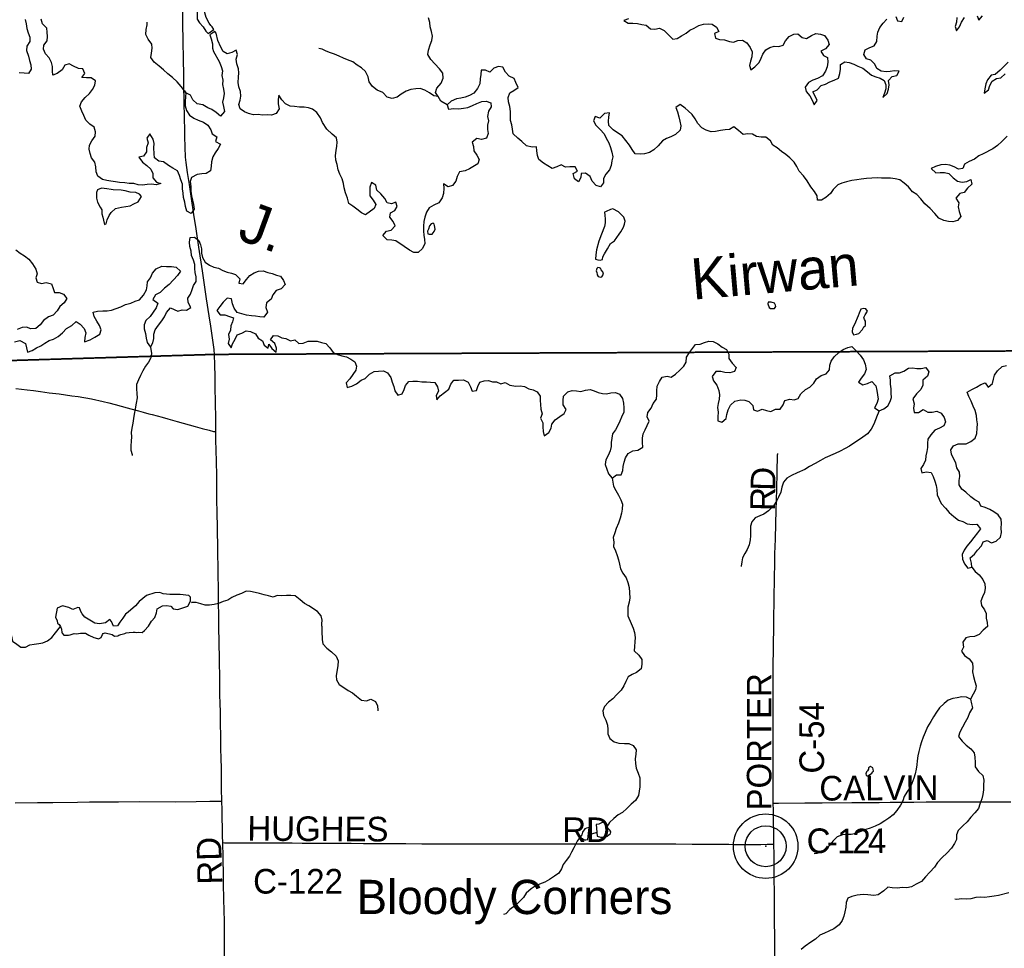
# Model space of a CAD drawing. Header units: feet. Extents: x 2113747 to 2516209, y 960708 to 1356798.
# Tile 211 of 253: x 2339271 to 2351252, y 1137304 to 1148608. Entities that reach past the tile are written whole.
import ezdxf

# ---------------------------------------------------------------- set-up
doc = ezdxf.new("R2010")
doc.units = ezdxf.units.FT
doc.header["$LTSCALE"] = 50
doc.header["$MEASUREMENT"] = 0
doc.linetypes.add('OhDOT_USTN3', pattern=[0.22, 0.165, -0.055])
for name, color, linetype in [('0_Xref', 7, 'Continuous'), ('GM_X_County_Road', 3, 'Continuous'), ('GM_X_County_Road_Text', 3, 'Continuous'), ('GM_X_Major_Lake', 5, 'Continuous'), ('GM_X_Major_Lake_Text', 5, 'Continuous'), ('GM_X_Minor_Lake', 5, 'Continuous'), ('GM_X_Minor_River', 5, 'Continuous'), ('GM_X_Township', 251, 'OhDOT_USTN3'), ('GM_X_Township_Road', 4, 'Continuous'), ('GM_X_Unincorporated', 1, 'Continuous'), ('GM_X_Unincorporated_Location', 2, 'Continuous'), ('GM_X_Unincorporated_Text', 251, 'Continuous')]:
    doc.layers.add(name, color=color, linetype=linetype)
doc.styles.add('Styledgn030', font='dgn030.shx')
doc.styles.add('Styledgn031', font='dgn031.shx')

# ---------------------------------------------------------------- blocks, each defined once
blk = doc.blocks.new('Unicorp22')
at = {"layer": 'GM_X_Unincorporated'}
for radius in [393, 249]:
    blk.add_circle((0, 0), radius, dxfattribs=at)
blk = doc.blocks.new('POR')
at = {"layer": 'GM_X_County_Road', "flags": 128}
for points in [[(2341283, 1147086), (2341282, 1147160), (2341279, 1147265), (2341277, 1147409), (2341273, 1147613), (2341269, 1147813), (2341267, 1147964), (2341263, 1148098), (2341258, 1148376), (2341258, 1148399), (2341256, 1148511), (2341254, 1148652), (2341252, 1148859), (2341250, 1149069), (2341247, 1149272), (2341245, 1149384), (2341241, 1149738), (2341239, 1149889), (2341237, 1150011), (2341236, 1150089)], [(2341643, 1144530), (2341643, 1144530), (2341638, 1144592), (2341622, 1144706), (2341597, 1144878), (2341578, 1145005), (2341545, 1145212), (2341495, 1145553), (2341451, 1145839), (2341416, 1146062), (2341390, 1146238), (2341361, 1146432), (2341335, 1146604), (2341312, 1146750), (2341295, 1146871), (2341290, 1146933), (2341284, 1147055), (2341283, 1147086)], [(2341658, 1143588), (2341656, 1143751), (2341654, 1143954), (2341651, 1144130), (2341649, 1144265), (2341647, 1144406), (2341643, 1144530)], [(2339222, 1144119), (2339292, 1144111), (2339360, 1144103), (2339439, 1144093), (2339523, 1144082), (2339631, 1144068), (2339751, 1144052), (2339907, 1144031), (2339984, 1144020), (2340146, 1143992), (2340288, 1143960), (2340355, 1143944), (2340431, 1143924), (2340577, 1143885), (2340621, 1143873), (2340715, 1143846), (2340772, 1143830), (2340842, 1143811), (2340883, 1143801), (2341006, 1143768), (2341072, 1143750), (2341103, 1143741), (2341129, 1143734), (2341185, 1143718), (2341331, 1143678), (2341407, 1143657), (2341489, 1143633), (2341576, 1143610), (2341630, 1143597), (2341641, 1143594), (2341648, 1143591), (2341658, 1143588)], [(2341697, 1141069), (2341695, 1141176), (2341692, 1141370), (2341691, 1141495), (2341689, 1141662), (2341685, 1141875), (2341682, 1142174), (2341674, 1142633), (2341671, 1142738), (2341671, 1142784), (2341670, 1142896), (2341668, 1143056), (2341664, 1143233), (2341659, 1143492), (2341658, 1143588)], [(2348441, 1139071), (2348439, 1139389), (2348439, 1139737), (2348439, 1139956), (2348438, 1140147), (2348438, 1140377), (2348439, 1140446), (2348440, 1140665), (2348441, 1140721), (2348441, 1140774), (2348443, 1140918), (2348445, 1141040), (2348447, 1141174), (2348449, 1141312), (2348452, 1141548), (2348457, 1141830), (2348459, 1141978), (2348459, 1142107), (2348466, 1142284), (2348470, 1142475), (2348476, 1142632), (2348482, 1142895), (2348486, 1143098), (2348493, 1143311), (2348493, 1143316), (2348494, 1143320), (2348495, 1143323), (2348497, 1143326)], [(2341698, 1140976), (2341697, 1141052), (2341697, 1141069)], [(2341731, 1139096), (2341728, 1139251), (2341727, 1139364), (2341725, 1139494), (2341722, 1139617), (2341718, 1139734), (2341717, 1139878), (2341714, 1140048), (2341713, 1140198), (2341712, 1140270), (2341708, 1140408), (2341706, 1140473), (2341706, 1140540), (2341704, 1140643), (2341703, 1140757), (2341700, 1140882), (2341698, 1140976)], [(2339216, 1139076), (2339488, 1139080), (2339672, 1139081), (2339973, 1139085), (2340121, 1139086), (2340282, 1139086), (2340472, 1139089), (2340725, 1139091), (2341170, 1139089), (2341416, 1139091), (2341583, 1139094), (2341731, 1139096)], [(2341742, 1138591), (2341740, 1138669), (2341733, 1138991), (2341731, 1139096)], [(2348441, 1139071), (2348505, 1139072), (2348824, 1139074), (2349034, 1139075), (2349398, 1139078), (2349572, 1139080), (2349731, 1139081), (2349861, 1139082), (2350005, 1139083), (2350149, 1139085), (2350300, 1139086), (2350451, 1139087), (2350615, 1139088), (2350743, 1139089), (2350825, 1139089), (2350950, 1139088), (2351078, 1139088), (2351157, 1139089), (2351331, 1139089)], [(2348448, 1138570), (2348447, 1138710), (2348444, 1138850), (2348442, 1138982), (2348441, 1139071)], [(2341761, 1137051), (2341763, 1137362), (2341764, 1137484), (2341762, 1137629), (2341758, 1137769), (2341755, 1137898), (2341750, 1138092), (2341750, 1138181), (2341746, 1138414), (2341742, 1138591)], [(2341742, 1138591), (2341762, 1138590), (2341843, 1138590), (2342098, 1138588), (2342436, 1138587), (2342587, 1138587), (2342708, 1138586), (2342846, 1138585), (2343040, 1138585), (2343306, 1138584), (2343453, 1138582), (2343725, 1138580), (2343860, 1138579), (2343971, 1138579), (2344162, 1138578), (2344385, 1138576), (2344558, 1138577), (2344742, 1138575), (2344926, 1138575), (2345116, 1138577), (2345323, 1138577), (2345641, 1138576), (2345759, 1138577), (2345999, 1138575), (2346222, 1138575), (2346392, 1138576), (2346507, 1138576), (2346661, 1138574), (2346865, 1138574), (2346999, 1138574), (2347255, 1138574), (2347455, 1138573), (2347547, 1138572), (2347724, 1138572), (2347846, 1138571), (2347901, 1138570), (2347966, 1138569), (2348162, 1138568), (2348290, 1138569), (2348365, 1138570), (2348448, 1138570)]]:
    blk.add_lwpolyline(points, dxfattribs=at)
at = {"layer": 'GM_X_Major_Lake'}
for p, q in [((2341628, 1148222), (2341697, 1148099)), ((2340507, 1146535), (2340409, 1146538)), ((2344257, 1146101), (2344244, 1146059)), ((2346509, 1145917), (2346566, 1145998)), ((2346293, 1145529), (2346299, 1145508)), ((2348392, 1145105), (2348406, 1145091)), ((2349475, 1145004), (2349430, 1144899))]:
    blk.add_line(p, q, dxfattribs=at)
at = {"layer": 'GM_X_Major_Lake', "flags": 128}
for points in [[(2346677, 1148620), (2346621, 1148599), (2346675, 1148568), (2346733, 1148566), (2346787, 1148563), (2346842, 1148551), (2346892, 1148542), (2346948, 1148499), (2347000, 1148495), (2347058, 1148506), (2347114, 1148478), (2347163, 1148427), (2347217, 1148371), (2347269, 1148378), (2347323, 1148413), (2347381, 1148445)], [(2349627, 1148116), (2349575, 1148133), (2349544, 1148185), (2349558, 1148241), (2349614, 1148270), (2349668, 1148289), (2349701, 1148343), (2349706, 1148407), (2349714, 1148458), (2349737, 1148514), (2349777, 1148565), (2349823, 1148615)], [(2349932, 1148648), (2349953, 1148595), (2350003, 1148585), (2350029, 1148639)], [(2350676, 1148634), (2350670, 1148580), (2350655, 1148524), (2350672, 1148472), (2350705, 1148522), (2350729, 1148579), (2350766, 1148635)], [(2350920, 1148655), (2350941, 1148603), (2350988, 1148656)], [(2340116, 1147032), (2340121, 1147082), (2340148, 1147134), (2340188, 1147189), (2340195, 1147243), (2340177, 1147301), (2340124, 1147337), (2340074, 1147386), (2340051, 1147442), (2340028, 1147494), (2340004, 1147554), (2340023, 1147608), (2340067, 1147661), (2340122, 1147708), (2340157, 1147758), (2340185, 1147812), (2340192, 1147865), (2340142, 1147902), (2340084, 1147902), (2340028, 1147905), (2340063, 1147955), (2340037, 1148011), (2339985, 1148015), (2339924, 1148042), (2339874, 1148070), (2339820, 1148053), (2339789, 1148000), (2339727, 1147954), (2339674, 1147935), (2339669, 1147985), (2339670, 1148037), (2339658, 1148089), (2339629, 1148143), (2339585, 1148194), (2339560, 1148248), (2339564, 1148299), (2339603, 1148353), (2339608, 1148403), (2339606, 1148455), (2339599, 1148505), (2339547, 1148559), (2339532, 1148615)], [(2339336, 1148609), (2339349, 1148557), (2339357, 1148501), (2339374, 1148447), (2339393, 1148395), (2339393, 1148341), (2339358, 1148288), (2339354, 1148232), (2339377, 1148166), (2339390, 1148112), (2339408, 1148060), (2339409, 1148008), (2339377, 1147954), (2339325, 1147957), (2339265, 1147962)], [(2347381, 1148445), (2347425, 1148480), (2347479, 1148504), (2347535, 1148537), (2347591, 1148554), (2347647, 1148560), (2347697, 1148555), (2347750, 1148517), (2347780, 1148464), (2347726, 1148439), (2347737, 1148385), (2347787, 1148369), (2347847, 1148364), (2347908, 1148343), (2347958, 1148333), (2348010, 1148356), (2348068, 1148358), (2348118, 1148327), (2348159, 1148271), (2348185, 1148217), (2348180, 1148157), (2348163, 1148103), (2348151, 1148050), (2348166, 1147998), (2348217, 1148033), (2348269, 1148086), (2348294, 1148140), (2348314, 1148190), (2348348, 1148243), (2348399, 1148271), (2348453, 1148286), (2348507, 1148281), (2348559, 1148299), (2348591, 1148350), (2348634, 1148404), (2348690, 1148431), (2348740, 1148435), (2348793, 1148392), (2348843, 1148380), (2348905, 1148415), (2348959, 1148442), (2349015, 1148434), (2349065, 1148415), (2349106, 1148359), (2349122, 1148305), (2349077, 1148254), (2349021, 1148224), (2349052, 1148172), (2349102, 1148148), (2349106, 1148092), (2349095, 1148036), (2349074, 1147982), (2349038, 1147925), (2348980, 1147893), (2348922, 1147874), (2348869, 1147843), (2348827, 1147785), (2348842, 1147733), (2348884, 1147681), (2348915, 1147627), (2348939, 1147571), (2348975, 1147624), (2348952, 1147676), (2348922, 1147731), (2348974, 1147754), (2349025, 1147807), (2349077, 1147823), (2349129, 1147850), (2349183, 1147873), (2349235, 1147897), (2349252, 1147954), (2349258, 1148008), (2349257, 1148062), (2349313, 1148095), (2349365, 1148087), (2349419, 1148068), (2349470, 1148044), (2349530, 1148017), (2349585, 1147973), (2349637, 1147935), (2349687, 1147914), (2349740, 1147898), (2349790, 1147869), (2349809, 1147817), (2349809, 1147765), (2349794, 1147715), (2349774, 1147662), (2349828, 1147711), (2349843, 1147763), (2349849, 1147815), (2349844, 1147867), (2349886, 1147918), (2349944, 1147931), (2349971, 1147981), (2349917, 1147987), (2349863, 1147978), (2349813, 1147975), (2349755, 1147981), (2349700, 1148014), (2349678, 1148066), (2349627, 1148116)], [(2341719, 1148275), (2341683, 1148357), (2341662, 1148443), (2341645, 1148465), (2341586, 1148424), (2341602, 1148376), (2341617, 1148314), (2341616, 1148262), (2341628, 1148222)], [(2343743, 1145927), (2343691, 1145983), (2343734, 1146035), (2343792, 1146048), (2343841, 1146099), (2343815, 1146152), (2343774, 1146204), (2343781, 1146256), (2343835, 1146285), (2343863, 1146335), (2343846, 1146387), (2343794, 1146367), (2343742, 1146380), (2343714, 1146432), (2343667, 1146488), (2343616, 1146533), (2343606, 1146593), (2343551, 1146625), (2343530, 1146568), (2343533, 1146518), (2343531, 1146466), (2343572, 1146412), (2343604, 1146358), (2343583, 1146308), (2343480, 1146231), (2343428, 1146258), (2343375, 1146302), (2343325, 1146337), (2343274, 1146371), (2343260, 1146435), (2343237, 1146499), (2343220, 1146561), (2343210, 1146615), (2343193, 1146672), (2343168, 1146728), (2343146, 1146782), (2343133, 1146846), (2343116, 1146900), (2343112, 1146954), (2343123, 1147015), (2343131, 1147069), (2343132, 1147119), (2343125, 1147171), (2343073, 1147216), (2343010, 1147274), (2342955, 1147355), (2342929, 1147415), (2342886, 1147477), (2342834, 1147518), (2342783, 1147536), (2342731, 1147543), (2342677, 1147545), (2342613, 1147552), (2342561, 1147557), (2342507, 1147583), (2342462, 1147634), (2342424, 1147690), (2342414, 1147638), (2342417, 1147584), (2342426, 1147522), (2342392, 1147467), (2342335, 1147448), (2342283, 1147450), (2342227, 1147447), (2342174, 1147455), (2342115, 1147450), (2342056, 1147467), (2342006, 1147487), (2341954, 1147522), (2341939, 1147574), (2341955, 1147627), (2341960, 1147677), (2341959, 1147735), (2341937, 1147793), (2341928, 1147845), (2341934, 1147907), (2341937, 1147961), (2341934, 1148011), (2341912, 1148073), (2341905, 1148127), (2341922, 1148186), (2341904, 1148237), (2341852, 1148211), (2341796, 1148194), (2341746, 1148222), (2341719, 1148275)], [(2351297, 1148093), (2351201, 1147992), (2351142, 1147941), (2351090, 1147933), (2351048, 1147876), (2351027, 1147826), (2351015, 1147767), (2351008, 1147713), (2351060, 1147754), (2351077, 1147808), (2351105, 1147861), (2351156, 1147893), (2351210, 1147902), (2351262, 1147950)], [(2351286, 1147191), (2351220, 1147126), (2351167, 1147075), (2351111, 1147036), (2350995, 1146977), (2350940, 1146952), (2350888, 1146912), (2350826, 1146883), (2350768, 1146848), (2350747, 1146798), (2350693, 1146787), (2350640, 1146819), (2350588, 1146836), (2350536, 1146846), (2350478, 1146843), (2350414, 1146821), (2350362, 1146796), (2350417, 1146744), (2350471, 1146747), (2350523, 1146750), (2350575, 1146736), (2350628, 1146684), (2350684, 1146643), (2350740, 1146629), (2350794, 1146640), (2350846, 1146665), (2350855, 1146607), (2350805, 1146556), (2350764, 1146505), (2350710, 1146491), (2350662, 1146434), (2350699, 1146380), (2350691, 1146330), (2350704, 1146274), (2350723, 1146214), (2350683, 1146164), (2350627, 1146149), (2350571, 1146150), (2350515, 1146162), (2350456, 1146193), (2350406, 1146249), (2350349, 1146308), (2350286, 1146366), (2350238, 1146428), (2350189, 1146479), (2350136, 1146511), (2350086, 1146572), (2350035, 1146618), (2349979, 1146660), (2349922, 1146671), (2349866, 1146680), (2349758, 1146679), (2349704, 1146683), (2349640, 1146680), (2349574, 1146675), (2349510, 1146669), (2349458, 1146658)], [(2341697, 1148099), (2341724, 1148039), (2341739, 1147985), (2341729, 1147931), (2341742, 1147871), (2341739, 1147819)], [(2345805, 1146819), (2345749, 1146798), (2345697, 1146830), (2345646, 1146863), (2345586, 1146905), (2345571, 1146957), (2345563, 1147011), (2345560, 1147061), (2345508, 1147056), (2345438, 1147073), (2345382, 1147127), (2345331, 1147168), (2345277, 1147218), (2345268, 1147276), (2345261, 1147328), (2345241, 1147382), (2345242, 1147438), (2345242, 1147490), (2345233, 1147550), (2345220, 1147610), (2345216, 1147660), (2345233, 1147717), (2345285, 1147745), (2345338, 1147784), (2345306, 1147842), (2345287, 1147894), (2345225, 1147919), (2345182, 1147971), (2345150, 1148031), (2345097, 1148040), (2345042, 1148019), (2344990, 1147969), (2344938, 1147992), (2344888, 1147995), (2344881, 1147943), (2344875, 1147889), (2344868, 1147827), (2344841, 1147772), (2344797, 1147716), (2344745, 1147687), (2344692, 1147666), (2344638, 1147652), (2344586, 1147643), (2344522, 1147618), (2344471, 1147570), (2344489, 1147518), (2344553, 1147528), (2344613, 1147525), (2344669, 1147532), (2344725, 1147538), (2344781, 1147563), (2344835, 1147588), (2344894, 1147611), (2344946, 1147617), (2345002, 1147598), (2345009, 1147546), (2344974, 1147493), (2344964, 1147431), (2344975, 1147377), (2344963, 1147325), (2344964, 1147272), (2344971, 1147222), (2344951, 1147168), (2344889, 1147149), (2344835, 1147163), (2344778, 1147118), (2344792, 1147066), (2344795, 1147014), (2344835, 1146960), (2344860, 1146908), (2344847, 1146854), (2344743, 1146793), (2344690, 1146770), (2344624, 1146755), (2344592, 1146701), (2344579, 1146644), (2344538, 1146592), (2344484, 1146573), (2344429, 1146611), (2344430, 1146559), (2344427, 1146494), (2344413, 1146438), (2344370, 1146381), (2344312, 1146351), (2344255, 1146318), (2344221, 1146267), (2344200, 1146205), (2344189, 1146153), (2344185, 1146095), (2344184, 1146034), (2344188, 1145984), (2344195, 1145932), (2344202, 1145882), (2344174, 1145822), (2344121, 1145775), (2344065, 1145776), (2344014, 1145804), (2343950, 1145849), (2343849, 1145916), (2343797, 1145926), (2343743, 1145927)], [(2341739, 1147819), (2341749, 1147762), (2341758, 1147710), (2341752, 1147658), (2341739, 1147604), (2341749, 1147552), (2341762, 1147492), (2341713, 1147435), (2341660, 1147479), (2341610, 1147514), (2341560, 1147534), (2341499, 1147571), (2341429, 1147584), (2341379, 1147634), (2341348, 1147690), (2341294, 1147719), (2341290, 1147669), (2341285, 1147613), (2341283, 1147559), (2341302, 1147503), (2341335, 1147447), (2341391, 1147411), (2341441, 1147386), (2341508, 1147359), (2341558, 1147325), (2341595, 1147269), (2341613, 1147218), (2341668, 1147184), (2341654, 1147126), (2341713, 1147092), (2341685, 1147040), (2341648, 1146987), (2341622, 1146937), (2341603, 1146879), (2341602, 1146824), (2341592, 1146768), (2341539, 1146735), (2341485, 1146731), (2341431, 1146722), (2341363, 1146687), (2341344, 1146637), (2341354, 1146577), (2341353, 1146523), (2341362, 1146465), (2341374, 1146411), (2341385, 1146359), (2341393, 1146301), (2341356, 1146248), (2341304, 1146278), (2341287, 1146336), (2341280, 1146388), (2341264, 1146442), (2341259, 1146496), (2341251, 1146550), (2341250, 1146606), (2341233, 1146658), (2341215, 1146710), (2341190, 1146768), (2341134, 1146801), (2341082, 1146832), (2341019, 1146878), (2340965, 1146887), (2340911, 1146925), (2340908, 1146977), (2340903, 1147049), (2340905, 1147101), (2340894, 1147155), (2340855, 1147219), (2340818, 1147168), (2340833, 1147108), (2340813, 1147054), (2340814, 1147000), (2340778, 1146949), (2340720, 1146935), (2340763, 1146875), (2340816, 1146833), (2340866, 1146788), (2340891, 1146736), (2340891, 1146684), (2340936, 1146632), (2340988, 1146615), (2340932, 1146600), (2340876, 1146605), (2340820, 1146601), (2340764, 1146594), (2340712, 1146600), (2340658, 1146613), (2340602, 1146614), (2340548, 1146622), (2340486, 1146625), (2340436, 1146636), (2340380, 1146642), (2340330, 1146651), (2340278, 1146663), (2340223, 1146702), (2340203, 1146758), (2340198, 1146818), (2340185, 1146874), (2340145, 1146926), (2340128, 1146978), (2340116, 1147032)], [(2347369, 1147533), (2347308, 1147574), (2347255, 1147540), (2347277, 1147488), (2347292, 1147424), (2347303, 1147372), (2347315, 1147316), (2347308, 1147262), (2347252, 1147209), (2347195, 1147182), (2347143, 1147161), (2347091, 1147133), (2347040, 1147074), (2346988, 1147025), (2346933, 1146991), (2346875, 1146976), (2346821, 1146973), (2346761, 1146977), (2346722, 1147028), (2346690, 1147080), (2346645, 1147136), (2346601, 1147195), (2346546, 1147231), (2346492, 1147268), (2346441, 1147322), (2346435, 1147372), (2346440, 1147422), (2346447, 1147476), (2346388, 1147467), (2346328, 1147409), (2346272, 1147428), (2346253, 1147378), (2346281, 1147326), (2346334, 1147272), (2346382, 1147219), (2346407, 1147165), (2346438, 1147109), (2346458, 1147051), (2346477, 1146995), (2346487, 1146939), (2346474, 1146889), (2346467, 1146835), (2346447, 1146780), (2346404, 1146728), (2346376, 1146675), (2346375, 1146623), (2346338, 1146573), (2346285, 1146592), (2346237, 1146644), (2346212, 1146699), (2346156, 1146741), (2346104, 1146736), (2346100, 1146686), (2346071, 1146636), (2346020, 1146673), (2346004, 1146735), (2346059, 1146764), (2346029, 1146816), (2345965, 1146819), (2345911, 1146812), (2345861, 1146842), (2345805, 1146819)], [(2349458, 1146658), (2349396, 1146649), (2349330, 1146635), (2349276, 1146618), (2349224, 1146600), (2349168, 1146543), (2349135, 1146492), (2349081, 1146444), (2349027, 1146411), (2348977, 1146412), (2348975, 1146465), (2348944, 1146516), (2348898, 1146572), (2348851, 1146646), (2348810, 1146708), (2348757, 1146765), (2348727, 1146823), (2348696, 1146875), (2348643, 1146928), (2348593, 1146968), (2348540, 1147004), (2348486, 1147049), (2348436, 1147081), (2348407, 1147132), (2348348, 1147180), (2348294, 1147177), (2348236, 1147185), (2348186, 1147216), (2348132, 1147220), (2348073, 1147211), (2348019, 1147259), (2347960, 1147304), (2347907, 1147270), (2347855, 1147267), (2347798, 1147258), (2347739, 1147246), (2347686, 1147245), (2347624, 1147263), (2347572, 1147294), (2347521, 1147346), (2347488, 1147402), (2347454, 1147453), (2347403, 1147499), (2347369, 1147533)], [(2340409, 1146538), (2340383, 1146542), (2340331, 1146551), (2340267, 1146556), (2340217, 1146536), (2340205, 1146505), (2340204, 1146437), (2340217, 1146389), (2340249, 1146326), (2340272, 1146292), (2340272, 1146246), (2340283, 1146206), (2340289, 1146168), (2340302, 1146116), (2340322, 1146122), (2340335, 1146172), (2340358, 1146223), (2340384, 1146263), (2340437, 1146310), (2340511, 1146325), (2340615, 1146344), (2340661, 1146368), (2340713, 1146391), (2340752, 1146458), (2340729, 1146485), (2340683, 1146503), (2340613, 1146508), (2340553, 1146524), (2340507, 1146535)], [(2346566, 1145998), (2346586, 1146026), (2346619, 1146083), (2346632, 1146121), (2346640, 1146155), (2346622, 1146205), (2346603, 1146225), (2346559, 1146268), (2346488, 1146306), (2346459, 1146299), (2346407, 1146273), (2346385, 1146264), (2346389, 1146228), (2346396, 1146180), (2346394, 1146136), (2346385, 1146092), (2346350, 1145997), (2346319, 1145913), (2346288, 1145808), (2346281, 1145748), (2346279, 1145694), (2346305, 1145684), (2346335, 1145680), (2346361, 1145691), (2346367, 1145723), (2346387, 1145759), (2346422, 1145820), (2346461, 1145882), (2346509, 1145917)], [(2344244, 1146059), (2344234, 1146033), (2344236, 1146003), (2344254, 1145997), (2344290, 1145999), (2344316, 1146030), (2344326, 1146060), (2344319, 1146104), (2344313, 1146118), (2344301, 1146130), (2344277, 1146124), (2344257, 1146101)], [(2339225, 1145806), (2339278, 1145767), (2339328, 1145733), (2339380, 1145692), (2339425, 1145636), (2339468, 1145573), (2339482, 1145515), (2339465, 1145464), (2339482, 1145412), (2339534, 1145397), (2339594, 1145408), (2339658, 1145394), (2339678, 1145338), (2339695, 1145286), (2339749, 1145287), (2339803, 1145266), (2339844, 1145214), (2339812, 1145162), (2339761, 1145119), (2339725, 1145066), (2339678, 1145010), (2339620, 1144991), (2339561, 1144948), (2339519, 1144893), (2339466, 1144849), (2339406, 1144844), (2339352, 1144865), (2339300, 1144863), (2339240, 1144838)], [(2339208, 1144687), (2339273, 1144704), (2339342, 1144667), (2339354, 1144615), (2339367, 1144561), (2339423, 1144582), (2339474, 1144612), (2339526, 1144639), (2339578, 1144670), (2339629, 1144702), (2339681, 1144721), (2339737, 1144752), (2339790, 1144798), (2339842, 1144849), (2339905, 1144886), (2339957, 1144935), (2340007, 1144903), (2340054, 1144850), (2340074, 1144796), (2340063, 1144741), (2340061, 1144687), (2340129, 1144712), (2340185, 1144745), (2340244, 1144780), (2340264, 1144832), (2340243, 1144884), (2340211, 1144940), (2340176, 1144995), (2340165, 1145049), (2340219, 1145060), (2340283, 1145063), (2340337, 1145065), (2340389, 1145072), (2340445, 1145091), (2340503, 1145113), (2340560, 1145140), (2340624, 1145159), (2340676, 1145182), (2340730, 1145200), (2340777, 1145255)], [(2340777, 1145255), (2340812, 1145318), (2340822, 1145368), (2340827, 1145418), (2340863, 1145468), (2340886, 1145523), (2340930, 1145574), (2341001, 1145606), (2341055, 1145605), (2341119, 1145604), (2341175, 1145594), (2341228, 1145547), (2341190, 1145494), (2341088, 1145385), (2341032, 1145340), (2340981, 1145289), (2340923, 1145259), (2340892, 1145202), (2340950, 1145157), (2340931, 1145102), (2340893, 1145048), (2340858, 1144997), (2340806, 1144947), (2340785, 1144894), (2340786, 1144844), (2340800, 1144788), (2340811, 1144732), (2340821, 1144680), (2340864, 1144624), (2340891, 1144675), (2340903, 1144729), (2340904, 1144781), (2340920, 1144834), (2340959, 1144888), (2340999, 1144941), (2341032, 1144991), (2341057, 1145042), (2341105, 1145100), (2341193, 1145061), (2341247, 1145076), (2341301, 1145073), (2341355, 1145105), (2341320, 1145165), (2341317, 1145217), (2341351, 1145268), (2341370, 1145322), (2341384, 1145372), (2341419, 1145423), (2341417, 1145477), (2341406, 1145529), (2341401, 1145579), (2341401, 1145629), (2341386, 1145683), (2341362, 1145739), (2341359, 1145789), (2341340, 1145847), (2341336, 1145901), (2341345, 1145955), (2341397, 1145960), (2341452, 1145922), (2341472, 1145869), (2341481, 1145817), (2341483, 1145766), (2341496, 1145714), (2341529, 1145657), (2341579, 1145619), (2341631, 1145596), (2341689, 1145584), (2341744, 1145555), (2341796, 1145533), (2341848, 1145522), (2341898, 1145507), (2341951, 1145455), (2341937, 1145401), (2341991, 1145393), (2342029, 1145444), (2342072, 1145495), (2342124, 1145527), (2342176, 1145546), (2342234, 1145551), (2342290, 1145531), (2342344, 1145518), (2342394, 1145500), (2342444, 1145487), (2342479, 1145435), (2342501, 1145383), (2342454, 1145333), (2342390, 1145312), (2342351, 1145261), (2342331, 1145205), (2342274, 1145160), (2342265, 1145104), (2342285, 1145048), (2342242, 1144987), (2342192, 1144993), (2342142, 1145000), (2342092, 1145004), (2342032, 1145011), (2341973, 1145026), (2341915, 1145046), (2341879, 1145097)], [(2346299, 1145508), (2346299, 1145504), (2346310, 1145482), (2346342, 1145474), (2346356, 1145478), (2346373, 1145512), (2346367, 1145540), (2346347, 1145562), (2346341, 1145578), (2346324, 1145586), (2346306, 1145590), (2346293, 1145578), (2346287, 1145553), (2346293, 1145529)], [(2341879, 1145097), (2341862, 1145151), (2341847, 1145209), (2341797, 1145219), (2341746, 1145170), (2341704, 1145119), (2341671, 1145069), (2341712, 1145017), (2341768, 1145016), (2341822, 1144994), (2341872, 1144981), (2341860, 1144931), (2341841, 1144880), (2341836, 1144828), (2341810, 1144776), (2341819, 1144720), (2341807, 1144665), (2341844, 1144614), (2341861, 1144664), (2341891, 1144719), (2341918, 1144771), (2341972, 1144792), (2342028, 1144822), (2342078, 1144811), (2342138, 1144784), (2342173, 1144732), (2342227, 1144698), (2342244, 1144646), (2342294, 1144609), (2342303, 1144659), (2342338, 1144607), (2342390, 1144560), (2342396, 1144610), (2342375, 1144666), (2342323, 1144710), (2342358, 1144762), (2342410, 1144761), (2342461, 1144737), (2342511, 1144728), (2342565, 1144700), (2342617, 1144711), (2342667, 1144665), (2342721, 1144672), (2342779, 1144697), (2342835, 1144697), (2342891, 1144694), (2342945, 1144679), (2342997, 1144665), (2343046, 1144612), (2343086, 1144558), (2343139, 1144532), (2343191, 1144515), (2343249, 1144506), (2343299, 1144474), (2343350, 1144445), (2343370, 1144391), (2343359, 1144341), (2343323, 1144290), (2343286, 1144237), (2343242, 1144187), (2343255, 1144131), (2343313, 1144146), (2343371, 1144176), (2343424, 1144219), (2343476, 1144242), (2343527, 1144292), (2343583, 1144327), (2343637, 1144330), (2343697, 1144334), (2343747, 1144309), (2343786, 1144253), (2343804, 1144195), (2343823, 1144143), (2343837, 1144091), (2343870, 1144038), (2343924, 1144052), (2343951, 1144105), (2343965, 1144155), (2344004, 1144206), (2344056, 1144210), (2344110, 1144207), (2344162, 1144202), (2344220, 1144202), (2344270, 1144197), (2344324, 1144191), (2344353, 1144140), (2344365, 1144088), (2344338, 1144035), (2344347, 1143979), (2344388, 1144030), (2344440, 1144070), (2344493, 1144111), (2344516, 1144170), (2344552, 1144220), (2344612, 1144219), (2344672, 1144223), (2344726, 1144194), (2344757, 1144140), (2344777, 1144088), (2344831, 1144093), (2344845, 1144143)], [(2348406, 1145091), (2348448, 1145091), (2348454, 1145093), (2348472, 1145116), (2348467, 1145134), (2348455, 1145156), (2348413, 1145171), (2348379, 1145169), (2348375, 1145151), (2348392, 1145105)], [(2349430, 1144899), (2349404, 1144853), (2349400, 1144807), (2349417, 1144771), (2349455, 1144781), (2349481, 1144787), (2349526, 1144838), (2349544, 1144868), (2349564, 1144886), (2349562, 1144902), (2349561, 1144939), (2349549, 1144958), (2349543, 1144982), (2349557, 1145015), (2349588, 1145059), (2349568, 1145087), (2349544, 1145093), (2349504, 1145084), (2349487, 1145037), (2349475, 1145004)], [(2347422, 1144556), (2347496, 1144654), (2347550, 1144659), (2347604, 1144677), (2347658, 1144694), (2347708, 1144689), (2347765, 1144661), (2347819, 1144624), (2347870, 1144592), (2347898, 1144538), (2347899, 1144486), (2347942, 1144426), (2347990, 1144375), (2347967, 1144324), (2347911, 1144308), (2347853, 1144315), (2347802, 1144325), (2347742, 1144326), (2347697, 1144265), (2347713, 1144211), (2347752, 1144158), (2347779, 1144096), (2347785, 1144042), (2347784, 1143987), (2347770, 1143937), (2347763, 1143887), (2347771, 1143829), (2347766, 1143775), (2347764, 1143725), (2347815, 1143709), (2347866, 1143752), (2347876, 1143804), (2347893, 1143858), (2347921, 1143917), (2347974, 1143963), (2348044, 1143980), (2348094, 1143977), (2348145, 1143961), (2348193, 1143910), (2348198, 1143859), (2348250, 1143842), (2348306, 1143869), (2348360, 1143853), (2348412, 1143838), (2348468, 1143868), (2348524, 1143869), (2348560, 1143919), (2348581, 1143972), (2348643, 1143990), (2348694, 1143981), (2348745, 1143997), (2348777, 1144052), (2348831, 1144105), (2348884, 1144137), (2348936, 1144182), (2348965, 1144238), (2349025, 1144277), (2349083, 1144298), (2349123, 1144348), (2349128, 1144403), (2349144, 1144453), (2349181, 1144505), (2349237, 1144558), (2349290, 1144593), (2349346, 1144619), (2349398, 1144630), (2349451, 1144578), (2349496, 1144523), (2349540, 1144469), (2349559, 1144417), (2349571, 1144351), (2349552, 1144299), (2349510, 1144246), (2349479, 1144196), (2349529, 1144162), (2349587, 1144179), (2349639, 1144203), (2349688, 1144152), (2349702, 1144096), (2349707, 1144042), (2349717, 1143988), (2349702, 1143937), (2349674, 1143885), (2349729, 1143845), (2349785, 1143870), (2349836, 1143907), (2349864, 1143959), (2349879, 1144009), (2349877, 1144063), (2349874, 1144114), (2349868, 1144170), (2349865, 1144220), (2349859, 1144272), (2349922, 1144311), (2349975, 1144309), (2350030, 1144330), (2350086, 1144366), (2350136, 1144369), (2350188, 1144362), (2350241, 1144362), (2350295, 1144375)], [(2344845, 1144143), (2344870, 1144196), (2344922, 1144212), (2344974, 1144217), (2345024, 1144201), (2345074, 1144198), (2345126, 1144177), (2345180, 1144193), (2345236, 1144160), (2345307, 1144149), (2345361, 1144151), (2345413, 1144144), (2345465, 1144116), (2345517, 1144101), (2345569, 1144077), (2345604, 1144024), (2345604, 1143974), (2345607, 1143924), (2345614, 1143869), (2345628, 1143812), (2345609, 1143757), (2345635, 1143701), (2345638, 1143651), (2345639, 1143597), (2345653, 1143543), (2345711, 1143584), (2345738, 1143634), (2345744, 1143685), (2345785, 1143737), (2345843, 1143776), (2345896, 1143813), (2345920, 1143863), (2345885, 1143921), (2345882, 1143971), (2345886, 1144025), (2345939, 1144080), (2345993, 1144096), (2346047, 1144091), (2346097, 1144082), (2346155, 1144100), (2346211, 1144107), (2346261, 1144090), (2346311, 1144072), (2346361, 1144059), (2346411, 1144055), (2346465, 1144068), (2346519, 1144072), (2346569, 1144051), (2346606, 1143999), (2346619, 1143939), (2346623, 1143885), (2346622, 1143829), (2346594, 1143771), (2346573, 1143720), (2346550, 1143670), (2346520, 1143617), (2346485, 1143567), (2346477, 1143513), (2346468, 1143462), (2346466, 1143412), (2346455, 1143362), (2346432, 1143304), (2346404, 1143251), (2346393, 1143195), (2346416, 1143137), (2346436, 1143081), (2346481, 1143027), (2346532, 1143068), (2346590, 1143069), (2346610, 1143119), (2346615, 1143169), (2346625, 1143224), (2346642, 1143276), (2346673, 1143328), (2346731, 1143361), (2346791, 1143368), (2346852, 1143405), (2346848, 1143463), (2346849, 1143513), (2346857, 1143565), (2346882, 1143616), (2346904, 1143670), (2346931, 1143722), (2346906, 1143774), (2346914, 1143826), (2346953, 1143881), (2346979, 1143935), (2347020, 1143990), (2347025, 1144040), (2347023, 1144090), (2347028, 1144149), (2347054, 1144205), (2347089, 1144258), (2347149, 1144270), (2347199, 1144257), (2347251, 1144293), (2347302, 1144344), (2347353, 1144391), (2347379, 1144441), (2347386, 1144502), (2347422, 1144556)], [(2350923, 1143635), (2350927, 1143687), (2350918, 1143737), (2350914, 1143792), (2350897, 1143852), (2350872, 1143905), (2350848, 1143963), (2350821, 1144023), (2350800, 1144075), (2350858, 1144106), (2350912, 1144136), (2350966, 1144169), (2351018, 1144186), (2351056, 1144134), (2351110, 1144181), (2351122, 1144231), (2351133, 1144283), (2351169, 1144334), (2351226, 1144388), (2351278, 1144399)], [(2350295, 1144375), (2350335, 1144321), (2350318, 1144269), (2350262, 1144222), (2350259, 1144158), (2350235, 1144105), (2350184, 1144053), (2350140, 1143994), (2350155, 1143932), (2350147, 1143880), (2350156, 1143828), (2350206, 1143828), (2350264, 1143863), (2350320, 1143831), (2350372, 1143830), (2350430, 1143843), (2350483, 1143819), (2350519, 1143767), (2350536, 1143715), (2350514, 1143665), (2350462, 1143636), (2350408, 1143612), (2350357, 1143553), (2350323, 1143503), (2350316, 1143452), (2350316, 1143400), (2350309, 1143350), (2350297, 1143300), (2350292, 1143246), (2350268, 1143193), (2350235, 1143143), (2350249, 1143091), (2350301, 1143103), (2350362, 1143098), (2350386, 1143046), (2350407, 1142992), (2350423, 1142940), (2350430, 1142888), (2350435, 1142826), (2350459, 1142770), (2350484, 1142718), (2350536, 1142661), (2350579, 1142609), (2350636, 1142559), (2350694, 1142518), (2350748, 1142498), (2350799, 1142473), (2350863, 1142463), (2350919, 1142466), (2350964, 1142412), (2350924, 1142360), (2350881, 1142307), (2350839, 1142253), (2350796, 1142200), (2350764, 1142150), (2350740, 1142097), (2350741, 1142041), (2350768, 1141983), (2350806, 1141931), (2350858, 1141944), (2350852, 1141994), (2350837, 1142058), (2350889, 1142101), (2350926, 1142151), (2350976, 1142204), (2350993, 1142254), (2351045, 1142269), (2351096, 1142241), (2351154, 1142262), (2351205, 1142311), (2351217, 1142367), (2351214, 1142419), (2351216, 1142475), (2351213, 1142527), (2351178, 1142579), (2351126, 1142617), (2351074, 1142644), (2351017, 1142672), (2350967, 1142685), (2350946, 1142737), (2350894, 1142765), (2350844, 1142802), (2350785, 1142856), (2350734, 1142895), (2350704, 1142947), (2350701, 1142997), (2350711, 1143049), (2350708, 1143100), (2350676, 1143155), (2350661, 1143213), (2350634, 1143267), (2350610, 1143321), (2350603, 1143371), (2350635, 1143422), (2350689, 1143446), (2350739, 1143445), (2350789, 1143445), (2350843, 1143474), (2350896, 1143513), (2350918, 1143571), (2350923, 1143635)]]:
    blk.add_lwpolyline(points, dxfattribs=at)
at = {"layer": 'GM_X_Minor_Lake'}
for p, q in [((2341564, 1148442), (2341635, 1148491)), ((2349640, 1139437), (2349653, 1139451)), ((2346287, 1138813), (2346299, 1138669)), ((2346185, 1138627), (2346200, 1138776))]:
    blk.add_line(p, q, dxfattribs=at)
at = {"layer": 'GM_X_Minor_Lake', "flags": 128}
for points in [[(2341635, 1148491), (2341611, 1148523), (2341597, 1148539), (2341576, 1148567), (2341540, 1148634), (2341525, 1148692), (2341506, 1148766), (2341511, 1148820), (2341481, 1148836), (2341445, 1148820), (2341428, 1148771), (2341429, 1148697), (2341432, 1148615), (2341460, 1148569), (2341505, 1148522), (2341537, 1148470), (2341564, 1148442)], [(2340790, 1141171), (2340838, 1141226), (2340875, 1141288), (2340915, 1141333), (2340936, 1141387), (2340945, 1141435), (2341009, 1141472), (2341055, 1141477), (2341111, 1141469), (2341137, 1141438), (2341193, 1141430), (2341267, 1141451), (2341317, 1141468), (2341350, 1141530), (2341350, 1141578), (2341328, 1141598), (2341223, 1141613), (2341157, 1141610), (2341097, 1141610), (2341017, 1141619), (2340975, 1141634), (2340917, 1141632), (2340814, 1141598), (2340724, 1141525), (2340681, 1141472), (2340590, 1141395), (2340560, 1141373), (2340525, 1141324), (2340489, 1141274), (2340460, 1141231), (2340414, 1141227), (2340389, 1141281), (2340369, 1141306), (2340313, 1141266), (2340242, 1141253), (2340185, 1141262), (2340103, 1141309), (2340065, 1141337), (2340032, 1141377), (2340014, 1141404), (2339999, 1141448), (2339979, 1141452), (2339918, 1141427), (2339869, 1141453), (2339793, 1141472), (2339726, 1141443), (2339705, 1141335), (2339725, 1141291), (2339732, 1141263), (2339749, 1141244), (2339766, 1141221), (2339778, 1141189)], [(2339778, 1141189), (2339782, 1141149), (2339788, 1141139), (2339808, 1141115), (2339830, 1141115), (2339864, 1141116), (2339886, 1141122), (2339932, 1141135), (2339960, 1141133), (2340012, 1141140), (2340018, 1141142), (2340072, 1141140), (2340110, 1141117), (2340173, 1141086), (2340217, 1141074), (2340229, 1141072), (2340253, 1141083), (2340261, 1141087), (2340280, 1141125), (2340286, 1141135), (2340310, 1141145), (2340396, 1141124), (2340424, 1141103), (2340464, 1141109), (2340478, 1141115), (2340502, 1141126), (2340548, 1141136), (2340568, 1141145), (2340602, 1141149), (2340652, 1141152), (2340676, 1141152), (2340694, 1141150), (2340718, 1141152), (2340760, 1141150), (2340790, 1141171)], [(2349653, 1139451), (2349660, 1139461), (2349658, 1139483), (2349651, 1139501), (2349623, 1139519), (2349599, 1139502), (2349599, 1139484), (2349588, 1139466), (2349574, 1139452), (2349567, 1139427), (2349571, 1139413), (2349577, 1139402), (2349593, 1139404), (2349611, 1139414), (2349640, 1139437)], [(2346299, 1138669), (2346337, 1138659), (2346361, 1138658), (2346403, 1138660), (2346419, 1138670), (2346441, 1138687), (2346459, 1138703), (2346462, 1138721), (2346452, 1138741), (2346438, 1138753), (2346416, 1138781), (2346403, 1138791), (2346389, 1138818), (2346375, 1138834), (2346357, 1138834), (2346333, 1138822), (2346317, 1138816), (2346287, 1138813)], [(2346200, 1138776), (2346168, 1138768), (2346148, 1138759), (2346120, 1138719), (2346109, 1138687), (2346085, 1138652), (2346119, 1138641), (2346141, 1138625), (2346160, 1138623), (2346185, 1138627)]]:
    blk.add_lwpolyline(points, dxfattribs=at)
at = {"layer": 'GM_X_Minor_River', "flags": 128}
for points in [[(2344471, 1147570), (2344394, 1147617), (2344362, 1147673), (2344331, 1147724), (2344347, 1147775), (2344400, 1147835), (2344423, 1147896), (2344421, 1147956), (2344380, 1148010), (2344323, 1148073), (2344273, 1148125), (2344238, 1148186), (2344247, 1148239), (2344265, 1148301), (2344284, 1148355), (2344292, 1148406), (2344283, 1148466), (2344266, 1148522), (2344260, 1148576), (2344247, 1148630)], [(2341275, 1147741), (2341294, 1147719), (2341275, 1147743), (2341237, 1147795), (2341188, 1147850), (2341130, 1147904), (2341075, 1147949), (2341019, 1147997), (2340968, 1148044), (2340908, 1148092), (2340867, 1148149), (2340876, 1148199), (2340884, 1148262), (2340877, 1148312), (2340833, 1148371), (2340806, 1148429), (2340811, 1148487), (2340821, 1148544), (2340822, 1148578)], [(2344362, 1147673), (2344312, 1147680), (2344259, 1147719), (2344199, 1147751), (2344145, 1147770), (2344089, 1147766), (2344031, 1147757), (2343973, 1147740), (2343913, 1147703), (2343862, 1147667), (2343804, 1147648), (2343744, 1147667), (2343691, 1147723), (2343621, 1147752), (2343562, 1147796), (2343522, 1147853), (2343511, 1147911), (2343478, 1147979), (2343428, 1148023), (2343378, 1148054), (2343323, 1148094), (2343261, 1148119), (2343211, 1148142), (2343160, 1148164), (2343102, 1148187), (2343052, 1148207), (2343000, 1148226), (2342950, 1148250), (2342911, 1148259)], [(2340864, 1144624), (2340873, 1144546), (2340866, 1144494), (2340836, 1144440), (2340803, 1144389), (2340771, 1144335), (2340742, 1144278), (2340715, 1144224), (2340693, 1144167), (2340690, 1144113), (2340696, 1144057), (2340699, 1144007), (2340686, 1143941), (2340674, 1143872), (2340663, 1143808), (2340654, 1143754), (2340646, 1143698), (2340637, 1143635), (2340628, 1143585), (2340630, 1143529), (2340627, 1143477), (2340621, 1143419), (2340622, 1143368), (2340639, 1143314), (2340639, 1143302)], [(2349729, 1143845), (2349703, 1143789), (2349684, 1143737), (2349666, 1143686), (2349631, 1143624), (2349585, 1143569), (2349532, 1143526), (2349478, 1143490), (2349422, 1143455), (2349366, 1143418), (2349315, 1143388), (2349255, 1143355), (2349195, 1143328), (2349071, 1143275), (2349014, 1143244), (2348950, 1143205), (2348880, 1143171), (2348824, 1143134), (2348731, 1143093), (2348661, 1143058), (2348607, 1143029), (2348563, 1142979), (2348546, 1142916), (2348531, 1142858), (2348505, 1142798), (2348480, 1142747), (2348442, 1142689), (2348383, 1142630), (2348327, 1142591), (2348275, 1142567), (2348219, 1142546), (2348178, 1142496), (2348164, 1142441), (2348163, 1142387), (2348165, 1142327), (2348160, 1142275), (2348146, 1142216), (2348121, 1142160), (2348095, 1142110), (2348066, 1142059), (2348056, 1142009), (2348049, 1141957), (2348049, 1141953)], [(2346481, 1143027), (2346496, 1142931), (2346524, 1142876), (2346557, 1142820), (2346584, 1142764), (2346604, 1142710), (2346603, 1142650), (2346595, 1142600), (2346576, 1142539), (2346559, 1142479), (2346530, 1142414), (2346514, 1142360), (2346493, 1142304), (2346499, 1142248), (2346498, 1142196), (2346521, 1142144), (2346541, 1142086), (2346556, 1142034), (2346568, 1141982), (2346581, 1141924), (2346608, 1141870), (2346650, 1141814), (2346669, 1141756), (2346685, 1141696), (2346695, 1141572), (2346685, 1141518), (2346672, 1141458), (2346669, 1141402), (2346671, 1141351), (2346710, 1141257)], [(2350858, 1141944), (2350897, 1141892), (2350947, 1141851), (2350992, 1141795), (2351013, 1141743), (2351019, 1141687), (2351010, 1141635), (2350986, 1141582), (2350967, 1141530), (2350975, 1141478), (2351010, 1141426), (2351031, 1141379), (2351033, 1141324)], [(2342947, 1141224), (2342948, 1141256), (2342951, 1141297), (2342940, 1141350), (2342895, 1141404), (2342787, 1141475), (2342736, 1141500), (2342684, 1141546), (2342621, 1141595), (2342569, 1141599), (2342517, 1141598), (2342455, 1141595), (2342405, 1141599), (2342354, 1141580), (2342297, 1141593), (2342247, 1141607), (2342187, 1141624), (2342135, 1141636), (2342079, 1141649), (2342027, 1141650), (2341969, 1141624), (2341913, 1141605), (2341854, 1141576), (2341802, 1141544), (2341746, 1141525), (2341689, 1141500), (2341637, 1141490), (2341579, 1141483), (2341527, 1141482), (2341473, 1141496), (2341418, 1141515), (2341362, 1141514), (2341366, 1141510)], [(2339167, 1141122), (2339170, 1141104), (2339183, 1141045), (2339234, 1141006), (2339284, 1140970), (2339342, 1140969), (2339394, 1140998), (2339446, 1141008), (2339502, 1141015), (2339554, 1141024), (2339607, 1141048), (2339661, 1141087), (2339706, 1141144), (2339767, 1141220)], [(2342947, 1141224), (2342947, 1141164), (2342953, 1141064), (2342959, 1141012), (2343010, 1140958), (2343066, 1140913), (2343123, 1140860), (2343144, 1140802), (2343141, 1140743), (2343131, 1140673), (2343120, 1140623), (2343127, 1140571), (2343157, 1140515), (2343214, 1140480), (2343266, 1140444), (2343320, 1140413), (2343371, 1140375), (2343429, 1140326), (2343490, 1140317), (2343543, 1140337), (2343600, 1140310), (2343624, 1140254), (2343627, 1140202), (2343627, 1140194)], [(2346710, 1141257), (2346737, 1141201), (2346753, 1141150), (2346760, 1141089), (2346755, 1141033), (2346751, 1140979), (2346746, 1140925), (2346803, 1140871), (2346843, 1140818), (2346842, 1140764), (2346831, 1140705), (2346777, 1140660), (2346725, 1140636), (2346674, 1140609), (2346646, 1140551), (2346623, 1140498), (2346588, 1140446), (2346536, 1140393), (2346489, 1140340), (2346435, 1140299), (2346388, 1140246), (2346367, 1140194), (2346373, 1140140), (2346402, 1140080), (2346423, 1140020), (2346427, 1139966), (2346428, 1139916), (2346451, 1139860), (2346505, 1139817), (2346563, 1139803), (2346629, 1139796), (2346683, 1139797), (2346734, 1139773), (2346774, 1139720), (2346769, 1139666), (2346760, 1139611), (2346762, 1139555), (2346773, 1139497), (2346798, 1139437), (2346818, 1139381), (2346817, 1139321), (2346818, 1139271), (2346810, 1139219), (2346799, 1139163), (2346764, 1139104), (2346710, 1139057), (2346657, 1139008), (2346606, 1138956), (2346554, 1138927), (2346502, 1138886), (2346447, 1138835), (2346414, 1138782)], [(2351033, 1141324), (2351044, 1141272), (2351047, 1141221), (2350996, 1141176), (2350945, 1141125), (2350888, 1141098), (2350834, 1141095), (2350782, 1141082), (2350747, 1141031), (2350754, 1140971), (2350731, 1140920), (2350766, 1140867), (2350823, 1140830), (2350866, 1140774), (2350867, 1140724), (2350866, 1140668), (2350875, 1140614), (2350894, 1140554), (2350909, 1140500), (2350902, 1140450), (2350873, 1140399), (2350842, 1140338), (2350854, 1140282), (2350863, 1140230), (2350830, 1140169), (2350807, 1140113), (2350776, 1140056), (2350743, 1139997), (2350710, 1139934), (2350693, 1139883), (2350738, 1139824), (2350789, 1139779), (2350846, 1139734), (2350883, 1139682), (2350895, 1139630), (2350898, 1139568), (2350897, 1139512), (2350938, 1139457), (2350989, 1139406), (2351002, 1139350), (2350999, 1139289), (2350999, 1139233), (2350992, 1139175), (2350977, 1139124), (2350954, 1139058), (2350937, 1139005), (2350892, 1138952), (2350845, 1138901), (2350798, 1138842), (2350747, 1138794), (2350690, 1138737), (2350671, 1138687), (2350668, 1138630), (2350647, 1138580), (2350608, 1138523), (2350551, 1138463), (2350496, 1138410), (2350439, 1138349), (2350402, 1138292), (2350347, 1138232), (2350294, 1138173), (2350243, 1138116), (2350178, 1138083), (2350121, 1138053), (2350065, 1138042), (2350007, 1138043), (2349951, 1138036), (2349888, 1138041), (2349836, 1138048), (2349785, 1138002), (2349718, 1137955), (2349666, 1137946), (2349592, 1137954), (2349533, 1137961), (2349460, 1137950), (2349398, 1137935), (2349346, 1137913), (2349329, 1137861), (2349322, 1137807), (2349313, 1137748), (2349300, 1137696), (2349279, 1137643), (2349242, 1137588), (2349177, 1137543), (2349118, 1137513), (2349062, 1137490), (2349009, 1137463), (2348955, 1137416), (2348896, 1137377), (2348829, 1137331), (2348778, 1137288)], [(2350842, 1140338), (2350790, 1140363), (2350736, 1140364), (2350680, 1140355), (2350624, 1140344), (2350570, 1140323), (2350519, 1140286), (2350462, 1140230), (2350427, 1140179), (2350392, 1140124), (2350357, 1140065), (2350318, 1140000), (2350288, 1139930), (2350265, 1139875), (2350244, 1139816), (2350227, 1139764), (2350210, 1139701), (2350201, 1139649), (2350192, 1139586), (2350187, 1139536), (2350180, 1139484), (2350169, 1139429), (2350152, 1139375), (2350128, 1139310), (2350103, 1139259), (2350066, 1139204), (2350033, 1139154), (2350016, 1139099), (2349987, 1139048), (2349944, 1138983), (2349899, 1138930), (2349848, 1138889), (2349796, 1138856), (2349741, 1138821), (2349679, 1138793), (2349620, 1138768), (2349566, 1138749), (2349504, 1138726), (2349447, 1138700), (2349389, 1138689), (2349339, 1138690), (2349283, 1138685), (2349217, 1138660), (2349164, 1138610), (2349129, 1138560), (2349080, 1138506), (2349023, 1138475), (2348971, 1138460), (2348937, 1138455)], [(2346295, 1138714), (2346227, 1138694), (2346191, 1138688)], [(2346085, 1138652), (2346053, 1138607), (2346013, 1138527), (2345985, 1138474), (2345960, 1138424), (2345919, 1138373), (2345885, 1138323), (2345864, 1138270), (2345830, 1138220), (2345779, 1138183), (2345717, 1138140), (2345662, 1138109), (2345596, 1138085), (2345544, 1138060), (2345493, 1138027), (2345435, 1137974), (2345400, 1137922), (2345347, 1137871), (2345297, 1137820), (2345236, 1137775), (2345186, 1137724), (2345158, 1137716)], [(2351306, 1137978), (2351182, 1137948), (2351130, 1137937), (2351070, 1137930), (2351012, 1137924), (2350956, 1137925), (2350904, 1137922), (2350844, 1137907), (2350786, 1137904), (2350730, 1137905), (2350676, 1137900), (2350648, 1137903)]]:
    blk.add_lwpolyline(points, dxfattribs=at)
at = {"layer": 'GM_X_Township', "flags": 128}
for points in [[(2328408, 1168989), (2332930, 1169098), (2333725, 1169121), (2336806, 1169161), (2337094, 1169168), (2337502, 1169179), (2337592, 1169175), (2354256, 1169691), (2354504, 1155150), (2354511, 1154716), (2354684, 1144590), (2341636, 1144534), (2338848, 1144450), (2338701, 1144446), (2331534, 1144358), (2329035, 1144313), (2328741, 1144307), (2328572, 1144328), (2328569, 1144728), (2328525, 1151478), (2328502, 1154821), (2328460, 1159751), (2328447, 1160090), (2328408, 1168989)], [(2328572, 1144328), (2328741, 1144307), (2329035, 1144313), (2331534, 1144358), (2338701, 1144446), (2338848, 1144450), (2341636, 1144534), (2354684, 1144590), (2354716, 1139626), (2354692, 1139090), (2354770, 1134464), (2354823, 1131921), (2354900, 1127851), (2354927, 1125372), (2355016, 1118560), (2354932, 1118559), (2348534, 1118533), (2348258, 1118529), (2341409, 1118380), (2335351, 1118517), (2334911, 1118504), (2328670, 1118495), (2328670, 1119253), (2328663, 1124950), (2328657, 1131227), (2328653, 1134141), (2328651, 1136742), (2328635, 1142304), (2328630, 1142401), (2328612, 1142470), (2328572, 1144328)]]:
    blk.add_lwpolyline(points, dxfattribs=at)
at = {"layer": 'GM_X_Township_Road', "flags": 128}
blk.add_lwpolyline([(2348446, 1134595), (2348446, 1134647), (2348448, 1134778), (2348448, 1134919), (2348449, 1134986), (2348449, 1135034), (2348452, 1135170), (2348454, 1135285), (2348458, 1135537), (2348461, 1135841), (2348463, 1136113), (2348460, 1136470), (2348459, 1136549), (2348460, 1136739), (2348461, 1136994), (2348459, 1137088), (2348458, 1137381), (2348456, 1137696), (2348451, 1138441), (2348448, 1138570)], dxfattribs=at)
at = {"layer": 'GM_X_Unincorporated_Location'}
blk.add_point((2348348, 1138547), dxfattribs=at)
at = {"color": 7, "linetype": 'Continuous', "lineweight": 0}
blk.add_blockref('Unicorp22', (2348348, 1138547), dxfattribs=at)
at = {"layer": 'GM_X_County_Road_Text', "char_height": 300, "attachment_point": 7, "line_spacing_factor": 0.8, "style": 'Styledgn030'}
for s, insert, rotation in [('{\\Fdgn000|c0;\\C256;D}', (2348463, 1142871), 88.4371), ('{\\Fdgn000|c0;\\C256;R}', (2348459, 1142626), 88.9227), ('{\\Fdgn000|c0;\\C256;PORTER}', (2348423, 1138982), 90), ('{\\Fdgn000|c0;\\C256;C-54}', (2349063, 1139431), 90), ('{\\Fdgn000|c0;\\C256;CALVIN}', (2349002, 1139098), 0.3629), ('{\\Fdgn000|c0;\\C256;HUGHES}', (2342041, 1138610), 359.6629), ('{\\Fdgn000|c0;\\C256;RD}', (2345873, 1138597), 0), ('{\\Fdgn000|c0;\\C256;C}', (2348847, 1138459), 0.0039), ('{\\Fdgn000|c0;\\C256;1}', (2349217, 1138459), 0.0656), ('{\\Fdgn000|c0;\\C256;2}', (2349404, 1138459), 0.2564), ('{\\Fdgn000|c0;\\C256;4}', (2349594, 1138460), 0.966), ('{\\Fdgn000|c0;\\C256;RD}', (2341736, 1138084), 91.4609), ('{\\Fdgn000|c0;\\C256;-}', (2349094, 1138459), 0.0117), ('{\\Fdgn000|c0;\\C256;C-122}', (2342111, 1137966), 0)]:
    blk.add_mtext(s, dxfattribs=dict(at, insert=insert, rotation=rotation))
at = {"layer": 'GM_X_Major_Lake_Text', "attachment_point": 7, "line_spacing_factor": 0.8, "style": 'Styledgn031'}
for s, insert, char_height, rotation in [('{\\Fdgn000|c0;\\C256;J.}', (2341902, 1145934), 500.23, 339.9636), ('{\\Fdgn000|c0;\\C256;Kirwan}', (2347462, 1145192), 500.22, 4.9654)]:
    blk.add_mtext(s, dxfattribs=dict(at, insert=insert, char_height=char_height, rotation=rotation))
at = {"layer": 'GM_X_Unincorporated_Text', "insert": (2343369, 1137595), "char_height": 417, "attachment_point": 7, "rotation": 0, "line_spacing_factor": 0.8, "style": 'Styledgn030'}
blk.add_mtext('{\\Fdgn000|c0;\\C256;Bloody Corners}', dxfattribs=at)

msp = doc.modelspace()

# ---------------------------------------------------------------- block references
at = {"layer": '0_Xref'}
msp.add_blockref('POR', (0, 0), dxfattribs=at)

doc.saveas('drawing.dxf')
